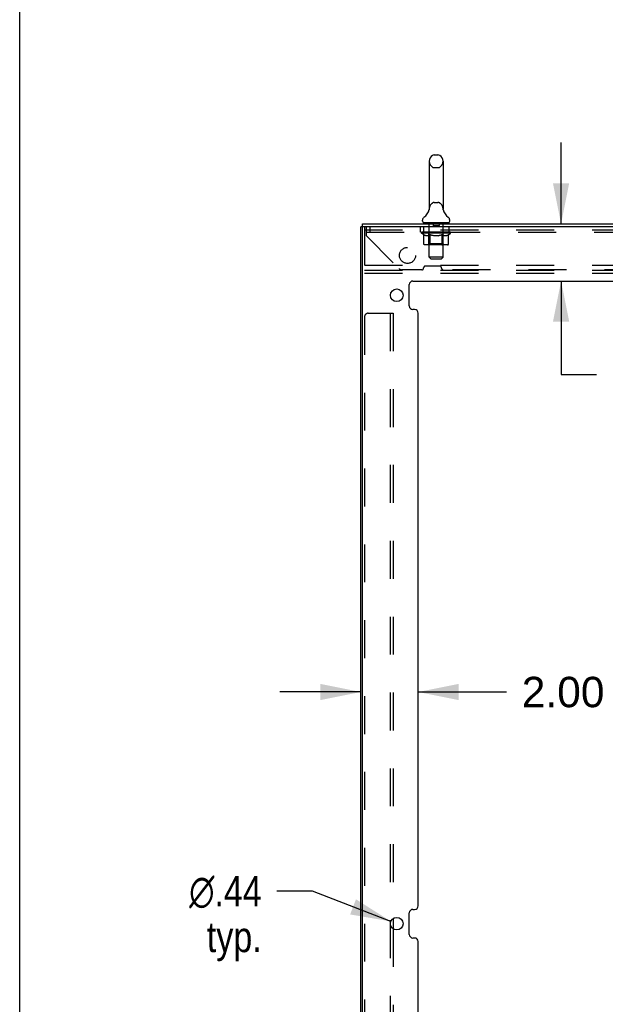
# Model space of a CAD drawing. Header units: inches. Extents: x 0 to 241, y 0 to 156.
# Tile 40 of 70: x 0 to 20, y 87 to 122. Entities that reach past the tile are written whole.
import ezdxf

# ---------------------------------------------------------------- set-up
doc = ezdxf.new("R2010")
doc.units = ezdxf.units.IN
doc.header["$LTSCALE"] = 13.251942
doc.header["$MEASUREMENT"] = 0
doc.linetypes.add('HIDDEN', pattern=[0.2, 0.1, -0.1])
doc.layers.get('0').update_dxf_attribs({"linetype": 'CONTINUOUS'})
doc.layers.add('DEFAULT_2', color=8, linetype='HIDDEN')
doc.layers.add('DIMENSIONS', color=7, linetype='CONTINUOUS')
doc.styles.get("Standard").update_dxf_attribs({"font": 'arial.ttf'})
doc.styles.add('TEXTSTYLE_1', font='gdt', dxfattribs={"width": 0.8})
doc.dimstyles.new('DIMSTYLE_1', dxfattribs={"dimtxt": 1.06299, "dimasz": 1.41732, "dimexe": 0.09, "dimexo": 0.07, "dimgap": 0.0375, "dimtad": 0, "dimtih": 1, "dimtoh": 1, "dimzin": 4, "dimdsep": 46, "dimtxsty": 'Standard', "dimblk": '_FILLED', "dimblk1": '_FILLED', "dimblk2": '_FILLED', "dimcen": 0.09, "dimazin": 1, "dimtfac": 1, "dimtdec": 3, "dimtofl": 0, "dimtmove": 0, "dimatfit": 3, "dimldrblk": '_FILLED', "dimfxl": 0, "dimtolj": 1, "dimtzin": 4, "dimarcsym": 0})
doc.dimstyles.new('DIMSTYLE_2', dxfattribs={"dimtxt": 1.06299, "dimasz": 1.41732, "dimexe": 0.09, "dimexo": 0.07, "dimgap": 0.09, "dimtad": 0, "dimtih": 1, "dimtoh": 1, "dimzin": 4, "dimdsep": 46, "dimtxsty": 'Standard', "dimblk": '_FILLED', "dimblk1": '_FILLED', "dimblk2": '_FILLED', "dimcen": 0.09, "dimazin": 1, "dimtfac": 1, "dimtdec": 3, "dimtofl": 0, "dimtmove": 0, "dimatfit": 1, "dimldrblk": '_FILLED', "dimfxl": 0, "dimtolj": 1, "dimtzin": 4, "dimarcsym": 0})

# ---------------------------------------------------------------- blocks, each defined once
blk = doc.blocks.new('_FILLED')
at = {"color": 0, "linetype": 'ByBlock'}
blk.add_solid([(0, 0), (-1, 0.2), (-1, -0.2)], dxfattribs=at)
blk = doc.blocks.new('*D10')
at = {"layer": 'DIMENSIONS', "color": 2, "linetype": 'Continuous'}
for p, q in [((18.909, 114.373), (18.909, 117.208)), ((18.909, 112.373), (18.909, 109.104)), ((18.909, 109.104), (20.149, 109.104))]:
    blk.add_line(p, q, dxfattribs=at)
at = {"layer": 'DIMENSIONS', "color": 2, "linetype": 'Continuous', "xscale": 1.41732, "yscale": 1.41732, "zscale": 1.41732}
for p, rotation in [((18.909, 114.373), 270), ((18.909, 112.373), 90)]:
    blk.add_blockref('_FILLED', p, dxfattribs=dict(at, rotation=rotation))
at = {"layer": 'DIMENSIONS', "color": 2, "linetype": 'Continuous', "insert": (20.681, 109.635), "char_height": 1.063, "width": 2.88865, "attachment_point": 1, "line_spacing_factor": 0.9}
blk.add_mtext('2.00', dxfattribs=at)
blk = doc.blocks.new('*D13')
at = {"layer": 'DIMENSIONS', "color": 2, "linetype": 'Continuous'}
for p, q in [((10.225, 91.052), (8.985, 91.052)), ((12.966, 89.999), (10.225, 91.052))]:
    blk.add_line(p, q, dxfattribs=at)
at = {"layer": 'DIMENSIONS', "color": 2, "linetype": 'Continuous', "xscale": 1.41732, "yscale": 1.41732, "zscale": 1.41732, "rotation": 338.9778630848}
blk.add_blockref('_FILLED', (12.966, 89.999), dxfattribs=at)
at = {"layer": 'DIMENSIONS', "color": 2, "linetype": 'Continuous', "insert": (8.453, 91.584), "char_height": 1.06299, "width": 3.48007, "attachment_point": 3, "line_spacing_factor": 0.9, "style": 'TEXTSTYLE_1'}
blk.add_mtext('{\\fgdt;n}\\fArial;.44\\Ptyp.', dxfattribs=at)
blk = doc.blocks.new('*D16')
at = {"layer": 'DIMENSIONS', "color": 2, "linetype": 'Continuous'}
for p, q in [((11.92, 98.015), (9.086, 98.015)), ((13.92, 98.015), (17.004, 98.015))]:
    blk.add_line(p, q, dxfattribs=at)
at = {"layer": 'DIMENSIONS', "color": 2, "linetype": 'Continuous', "xscale": 1.41732, "yscale": 1.41732, "zscale": 1.41732}
blk.add_blockref('_FILLED', (11.92, 98.015), dxfattribs=at)
at = {"layer": 'DIMENSIONS', "color": 2, "linetype": 'Continuous', "xscale": 1.41732, "yscale": 1.41732, "zscale": 1.41732, "rotation": 180}
blk.add_blockref('_FILLED', (13.92, 98.015), dxfattribs=at)
at = {"layer": 'DIMENSIONS', "color": 2, "linetype": 'Continuous', "insert": (17.535, 98.546), "char_height": 1.063, "width": 2.88865, "attachment_point": 1, "line_spacing_factor": 0.9}
blk.add_mtext('2.00', dxfattribs=at)

msp = doc.modelspace()

# ---------------------------------------------------------------- linework, layer by layer
at = {"color": 7, "linetype": 'Continuous'}
for p, q in [((0, 0), (0, 155.905)), ((14.481, 116.781), (14.609, 116.781)), ((14.304, 116.558), (14.304, 114.895)), ((14.787, 116.558), (14.787, 114.895)), ((14.298, 114.851), (14.298, 114.851)), ((14.303, 114.871), (14.302, 114.87)), ((14.302, 114.87), (14.302, 114.869)), ((14.302, 114.869), (14.302, 114.868)), ((14.302, 114.868), (14.302, 114.867)), ((14.302, 114.867), (14.302, 114.866)), ((14.302, 114.866), (14.302, 114.865)), ((14.302, 114.865), (14.302, 114.864)), ((14.303, 114.876), (14.303, 114.875)), ((14.303, 114.875), (14.303, 114.874)), ((14.303, 114.874), (14.303, 114.873)), ((14.303, 114.873), (14.303, 114.872)), ((14.303, 114.872), (14.303, 114.871)), ((14.304, 114.895), (14.304, 114.891)), ((14.787, 114.891), (14.787, 114.895)), ((14.787, 114.89), (14.787, 114.891)), ((14.789, 114.866), (14.788, 114.867)), ((14.789, 114.864), (14.789, 114.866)), ((14.792, 114.851), (14.792, 114.852)), ((14.792, 114.851), (14.792, 114.851)), ((11.987, 114.269), (11.92, 114.269)), ((11.972, 114.269), (11.972, 114.373)), ((14.07, 114.463), (14.07, 114.501)), ((14.108, 114.403), (14.108, 114.373)), ((14.983, 114.403), (14.108, 114.403)), ((14.983, 114.403), (14.983, 114.373)), ((15.02, 114.463), (15.02, 114.501))]:
    msp.add_line(p, q, dxfattribs=at)
at = {"color": 3, "linetype": 'Continuous'}
for p, q in [((11.92, 43.611), (11.92, 114.269)), ((11.972, 114.373), (29.868, 114.373)), ((11.972, 43.626), (11.972, 114.254)), ((29.92, 114.269), (11.987, 114.269)), ((13.608, 111.502), (13.608, 112.248)), ((13.733, 112.373), (28.107, 112.373)), ((13.795, 111.377), (13.733, 111.377)), ((13.92, 90.545), (13.92, 111.252)), ((13.608, 89.545), (13.608, 90.295)), ((13.733, 90.42), (13.795, 90.42)), ((13.045, 90.1), (13.045, 89.741)), ((13.795, 89.42), (13.733, 89.42)), ((13.92, 68.589), (13.92, 89.295))]:
    msp.add_line(p, q, dxfattribs=at)
at = {"color": 7, "linetype": 'Continuous'}
for points in [[(14.304, 114.891), (14.304, 114.89), (14.304, 114.889), (14.304, 114.888), (14.304, 114.888), (14.304, 114.887), (14.304, 114.887), (14.304, 114.886), (14.304, 114.885), (14.304, 114.885), (14.304, 114.884), (14.304, 114.883), (14.304, 114.883), (14.304, 114.882), (14.304, 114.882), (14.304, 114.881), (14.304, 114.88), (14.304, 114.88), (14.303, 114.879), (14.303, 114.879), (14.303, 114.878), (14.303, 114.878), (14.303, 114.877), (14.303, 114.876), (14.303, 114.876)], [(14.788, 114.867), (14.788, 114.868), (14.788, 114.868), (14.788, 114.869), (14.788, 114.87), (14.788, 114.87), (14.788, 114.871), (14.788, 114.871), (14.788, 114.872), (14.788, 114.872), (14.788, 114.873), (14.788, 114.874), (14.787, 114.874), (14.787, 114.875), (14.787, 114.875), (14.787, 114.876), (14.787, 114.877), (14.787, 114.877), (14.787, 114.878), (14.787, 114.878), (14.787, 114.879), (14.787, 114.88), (14.787, 114.88), (14.787, 114.881), (14.787, 114.882), (14.787, 114.882), (14.787, 114.883), (14.787, 114.884), (14.787, 114.885), (14.787, 114.885), (14.787, 114.886), (14.787, 114.887), (14.787, 114.887), (14.787, 114.888), (14.787, 114.889), (14.787, 114.89)]]:
    msp.add_lwpolyline(points, dxfattribs=at)
at = {"color": 3, "linetype": 'Continuous'}
for centre in [(13.17, 111.877), (13.17, 89.92)]:
    msp.add_circle(centre, 0.219, dxfattribs=at)
at = {"color": 7, "linetype": 'Continuous'}
for centre, radius, start, end in [((14.545, 116.558), 0.241, 123.1848, 180), ((14.481, 116.656), 0.125, 90, 123.1848), ((14.609, 116.656), 0.125, 56.8152, 90), ((14.545, 116.558), 0.241, 0, 56.8152), ((14.195, 114.501), 0.125, 126.7414, 180), ((13.821, 115.002), 0.5, 306.7414, 344.6791), ((15.269, 115.002), 0.5, 195.3209, 233.2586), ((14.895, 114.501), 0.125, 0, 53.2586), ((14.13, 114.463), 0.06, 180, 270), ((14.96, 114.463), 0.06, 270, 360)]:
    msp.add_arc(centre, radius, start, end, dxfattribs=at)
at = {"color": 3, "linetype": 'Continuous'}
for centre, radius, start, end in [((11.987, 114.254), 0.015, 90, 180), ((13.733, 112.248), 0.125, 90, 180), ((13.733, 111.502), 0.125, 180, 270), ((13.795, 111.252), 0.125, 0, 90), ((13.795, 90.545), 0.125, 270, 360), ((13.733, 90.295), 0.125, 90, 180), ((13.733, 89.545), 0.125, 180, 270), ((13.795, 89.295), 0.125, 0, 90)]:
    msp.add_arc(centre, radius, start, end, dxfattribs=at)
at = {"layer": 'DEFAULT_2', "color": 8, "linetype": 'HIDDEN'}
for p, q in [((14.481, 116.336), (14.609, 116.336)), ((14.481, 115.118), (14.609, 115.118)), ((14.298, 114.85), (14.298, 114.851)), ((14.298, 114.85), (14.298, 114.85)), ((14.302, 114.87), (14.302, 114.87)), ((14.302, 114.869), (14.302, 114.869)), ((14.302, 114.868), (14.302, 114.868)), ((14.302, 114.867), (14.302, 114.867)), ((14.302, 114.866), (14.302, 114.866)), ((14.303, 114.876), (14.303, 114.876)), ((14.303, 114.875), (14.303, 114.875)), ((14.303, 114.874), (14.303, 114.874)), ((14.303, 114.873), (14.303, 114.873)), ((14.303, 114.872), (14.303, 114.872)), ((14.303, 114.871), (14.303, 114.871)), ((14.304, 114.89), (14.304, 114.889)), ((14.304, 114.884), (14.304, 114.884)), ((14.304, 114.883), (14.304, 114.883)), ((14.304, 114.883), (14.304, 114.883)), ((14.304, 114.882), (14.304, 114.882)), ((14.304, 114.882), (14.304, 114.882)), ((14.304, 114.881), (14.304, 114.881)), ((14.304, 114.88), (14.304, 114.88)), ((14.787, 114.891), (14.787, 114.891)), ((14.787, 114.887), (14.787, 114.887)), ((14.787, 114.884), (14.787, 114.885)), ((14.787, 114.884), (14.787, 114.884)), ((14.787, 114.882), (14.787, 114.882)), ((14.787, 114.875), (14.787, 114.875)), ((14.788, 114.868), (14.788, 114.868)), ((14.789, 114.867), (14.788, 114.867)), ((12.045, 114.269), (12.045, 112.644)), ((12.108, 113.951), (12.108, 114.269)), ((12.233, 114.269), (12.233, 114.081)), ((13.983, 114.269), (13.983, 114.081)), ((14.108, 114.269), (14.108, 114.081)), ((14.295, 114.403), (14.295, 114.373)), ((14.296, 113.213), (14.296, 114.373)), ((14.44, 114.393), (14.44, 114.313)), ((14.64, 114.303), (14.45, 114.303)), ((14.65, 114.393), (14.65, 114.313)), ((14.794, 113.213), (14.794, 114.373)), ((14.795, 114.403), (14.795, 114.373)), ((14.983, 114.269), (14.983, 114.081)), ((12.045, 114.165), (27.045, 114.165)), ((12.108, 114.081), (29.733, 114.081)), ((12.108, 113.951), (13.253, 112.806)), ((14.039, 114.046), (14.039, 114.083)), ((14.118, 113.99), (14.039, 114.046)), ((15.051, 114.046), (14.039, 114.046)), ((14.047, 114.078), (14.047, 114.083)), ((14.054, 114.075), (14.054, 114.078)), ((14.054, 114.075), (15.037, 114.075)), ((14.061, 114.075), (14.061, 114.078)), ((14.061, 114.075), (14.061, 114.078)), ((14.07, 114.078), (14.07, 114.083)), ((14.083, 114.075), (14.083, 114.078)), ((14.084, 114.075), (14.084, 114.078)), ((14.107, 114.078), (14.107, 114.083)), ((14.118, 114.075), (14.118, 114.078)), ((14.118, 113.666), (14.118, 113.99)), ((14.118, 113.99), (14.13, 113.982)), ((14.121, 114.075), (14.121, 114.078)), ((14.284, 114.077), (14.123, 114.077)), ((14.141, 113.976), (14.13, 113.983)), ((14.152, 113.97), (14.14, 113.976)), ((14.162, 113.965), (14.151, 113.97)), ((14.157, 114.078), (14.157, 114.083)), ((14.159, 114.075), (14.159, 114.077)), ((14.159, 114.075), (14.159, 114.077)), ((14.162, 114.075), (14.162, 114.077)), ((14.173, 113.96), (14.162, 113.965)), ((14.167, 114.075), (14.167, 114.078)), ((14.167, 114.075), (14.167, 114.077)), ((14.17, 114.075), (14.17, 114.078)), ((14.173, 114.075), (14.173, 114.078)), ((14.184, 113.956), (14.173, 113.96)), ((14.176, 114.075), (14.176, 114.077)), ((14.267, 113.956), (14.184, 113.956)), ((14.188, 114.075), (14.188, 114.077)), ((14.202, 114.075), (14.202, 114.08)), ((14.202, 114.075), (14.202, 114.077)), ((14.219, 114.075), (14.219, 114.077)), ((14.22, 114.078), (14.22, 114.083)), ((14.228, 114.075), (14.228, 114.078)), ((14.231, 114.075), (14.231, 114.078)), ((14.238, 114.075), (14.238, 114.077)), ((14.247, 114.075), (14.247, 114.081)), ((14.26, 114.075), (14.26, 114.077)), ((14.262, 114.075), (14.262, 114.077)), ((14.267, 113.956), (14.277, 113.96)), ((14.288, 113.965), (14.277, 113.96)), ((14.284, 114.075), (14.284, 114.077)), ((14.337, 114.077), (14.288, 114.077)), ((14.299, 113.97), (14.288, 113.965)), ((14.292, 114.078), (14.292, 114.083)), ((14.295, 113.668), (14.295, 114.043)), ((14.298, 114.075), (14.298, 114.078)), ((14.31, 113.976), (14.299, 113.97)), ((14.301, 114.075), (14.301, 114.078)), ((14.306, 114.075), (14.306, 114.082)), ((14.309, 114.075), (14.309, 114.077)), ((14.321, 113.983), (14.31, 113.976)), ((14.318, 114.075), (14.318, 114.077)), ((14.332, 113.99), (14.321, 113.983)), ((14.332, 113.666), (14.332, 113.99)), ((14.332, 113.99), (14.355, 113.983)), ((14.337, 114.075), (14.337, 114.077)), ((14.397, 114.077), (14.35, 114.077)), ((14.378, 113.976), (14.355, 113.983)), ((14.366, 114.075), (14.366, 114.077)), ((14.372, 114.078), (14.372, 114.083)), ((14.375, 114.075), (14.375, 114.078)), ((14.377, 114.075), (14.377, 114.082)), ((14.4, 113.97), (14.378, 113.976)), ((14.379, 114.075), (14.379, 114.078)), ((14.385, 114.075), (14.385, 114.078)), ((14.397, 114.075), (14.397, 114.077)), ((14.422, 113.964), (14.4, 113.97)), ((14.462, 114.077), (14.418, 114.077)), ((14.444, 113.96), (14.422, 113.965)), ((14.429, 114.075), (14.429, 114.077)), ((14.466, 113.956), (14.444, 113.96)), ((14.454, 114.077), (14.545, 114.083)), ((14.457, 114.078), (14.457, 114.083)), ((14.458, 114.083), (14.457, 114.083)), ((14.458, 114.078), (14.458, 114.083)), ((14.458, 114.075), (14.458, 114.078)), ((14.461, 114.075), (14.461, 114.078)), ((14.462, 114.075), (14.462, 114.078)), ((14.462, 114.075), (14.462, 114.077)), ((14.624, 113.956), (14.466, 113.956)), ((14.529, 114.077), (14.49, 114.077)), ((14.494, 114.075), (14.494, 114.077)), ((14.529, 114.075), (14.529, 114.077)), ((14.543, 114.078), (14.543, 114.078)), ((14.543, 114.075), (14.543, 114.078)), ((14.543, 114.075), (14.543, 114.078)), ((14.545, 114.078), (14.545, 114.083)), ((14.545, 114.083), (14.637, 114.077)), ((14.547, 114.075), (14.547, 114.078)), ((14.547, 114.075), (14.547, 114.078)), ((14.547, 114.078), (14.547, 114.078)), ((14.562, 114.075), (14.562, 114.077)), ((14.562, 114.077), (14.6, 114.077)), ((14.596, 114.075), (14.596, 114.077)), ((14.624, 113.956), (14.647, 113.96)), ((14.628, 114.075), (14.628, 114.078)), ((14.629, 114.075), (14.629, 114.077)), ((14.629, 114.077), (14.672, 114.077)), ((14.63, 114.075), (14.63, 114.078)), ((14.633, 114.078), (14.633, 114.083)), ((14.633, 114.078), (14.633, 114.083)), ((14.633, 114.083), (14.633, 114.083)), ((14.633, 114.075), (14.633, 114.078)), ((14.669, 113.965), (14.647, 113.96)), ((14.662, 114.075), (14.662, 114.077)), ((14.692, 113.97), (14.669, 113.965)), ((14.714, 113.976), (14.691, 113.97)), ((14.693, 114.075), (14.693, 114.077)), ((14.693, 114.077), (14.74, 114.077)), ((14.705, 114.075), (14.705, 114.078)), ((14.711, 114.075), (14.711, 114.078)), ((14.713, 114.075), (14.713, 114.082)), ((14.737, 113.983), (14.714, 113.976)), ((14.715, 114.075), (14.715, 114.078)), ((14.718, 114.078), (14.718, 114.083)), ((14.724, 114.075), (14.724, 114.077)), ((14.76, 113.991), (14.737, 113.983)), ((14.753, 114.075), (14.753, 114.077)), ((14.753, 114.077), (14.803, 114.077)), ((14.76, 113.666), (14.76, 113.991)), ((14.76, 113.991), (14.772, 113.983)), ((14.772, 114.075), (14.772, 114.077)), ((14.784, 113.976), (14.772, 113.983)), ((14.781, 114.075), (14.781, 114.077)), ((14.784, 114.075), (14.784, 114.082)), ((14.795, 113.97), (14.784, 113.976)), ((14.789, 114.075), (14.789, 114.078)), ((14.793, 114.075), (14.793, 114.078)), ((14.795, 113.668), (14.795, 114.043)), ((14.807, 113.964), (14.795, 113.97)), ((14.798, 114.078), (14.798, 114.083)), ((14.807, 114.075), (14.807, 114.077)), ((14.807, 114.077), (15.051, 114.077)), ((14.818, 113.96), (14.807, 113.965)), ((14.829, 113.956), (14.818, 113.96)), ((14.828, 114.075), (14.828, 114.077)), ((14.904, 113.956), (14.829, 113.956)), ((14.831, 114.075), (14.831, 114.077)), ((14.843, 114.075), (14.843, 114.081)), ((14.852, 114.075), (14.852, 114.077)), ((14.86, 114.075), (14.86, 114.078)), ((14.863, 114.075), (14.863, 114.078)), ((14.871, 114.078), (14.871, 114.083)), ((14.872, 114.075), (14.872, 114.077)), ((14.888, 114.075), (14.888, 114.08)), ((14.888, 114.075), (14.888, 114.077)), ((14.903, 114.075), (14.903, 114.077)), ((14.904, 113.956), (14.916, 113.96)), ((14.914, 114.075), (14.914, 114.077)), ((14.927, 113.965), (14.916, 113.96)), ((14.918, 114.075), (14.918, 114.078)), ((14.92, 114.075), (14.92, 114.078)), ((14.923, 114.075), (14.923, 114.078)), ((14.923, 114.075), (14.923, 114.077)), ((14.939, 113.97), (14.927, 113.965)), ((14.929, 114.075), (14.929, 114.077)), ((14.931, 114.075), (14.931, 114.077)), ((14.932, 114.075), (14.932, 114.077)), ((14.933, 114.078), (14.933, 114.083)), ((14.95, 113.976), (14.939, 113.97)), ((14.962, 113.983), (14.95, 113.976)), ((14.954, 114.08), (15.051, 114.081)), ((14.954, 114.077), (14.954, 114.08)), ((14.974, 113.991), (14.962, 113.983)), ((14.97, 114.075), (14.97, 114.078)), ((14.972, 114.075), (14.972, 114.078)), ((14.974, 113.991), (15.051, 114.046)), ((14.974, 113.666), (14.974, 113.991)), ((14.984, 114.078), (14.984, 114.083)), ((15.006, 114.075), (15.006, 114.078)), ((15.008, 114.075), (15.008, 114.078)), ((15.021, 114.078), (15.021, 114.083)), ((15.029, 114.075), (15.029, 114.078)), ((15.03, 114.075), (15.03, 114.078)), ((15.037, 114.075), (15.037, 114.078)), ((15.044, 114.078), (15.044, 114.083)), ((15.051, 114.077), (15.051, 114.081)), ((15.051, 114.046), (15.051, 114.078)), ((14.94, 113.637), (14.153, 113.637)), ((14.295, 113.668), (14.263, 113.637)), ((14.795, 113.668), (14.295, 113.668)), ((14.341, 113.64), (14.34, 113.642)), ((14.345, 113.638), (14.343, 113.639)), ((14.347, 113.637), (14.345, 113.638)), ((14.349, 113.637), (14.347, 113.637)), ((14.795, 113.668), (14.827, 113.637)), ((14.356, 113.153), (14.296, 113.213)), ((14.794, 113.213), (14.296, 113.213)), ((14.734, 113.153), (14.794, 113.213)), ((12.045, 112.925), (27.045, 112.925)), ((14.674, 112.893), (14.167, 112.893)), ((14.356, 113.153), (14.734, 113.153)), ((12.045, 112.748), (27.045, 112.748)), ((12.045, 112.644), (27.045, 112.644)), ((14.049, 112.768), (13.345, 112.768)), ((14.108, 112.827), (14.108, 112.834)), ((14.733, 112.827), (14.733, 112.834)), ((27.049, 112.768), (14.792, 112.768)), ((12.045, 111.123), (12.045, 46.757)), ((12.17, 111.248), (13.045, 111.248)), ((12.941, 111.248), (12.941, 46.632)), ((13.045, 111.248), (13.045, 90.1)), ((13.045, 89.741), (13.045, 68.143))]:
    msp.add_line(p, q, dxfattribs=at)
for points in [[(14.153, 113.637), (14.149, 113.637), (14.144, 113.638), (14.14, 113.639), (14.137, 113.64), (14.133, 113.642), (14.129, 113.645), (14.126, 113.647), (14.124, 113.651), (14.121, 113.654), (14.12, 113.658), (14.119, 113.662), (14.118, 113.666)], [(14.333, 113.658), (14.332, 113.662), (14.332, 113.666)], [(14.334, 113.654), (14.333, 113.658), (14.333, 113.662), (14.332, 113.666)], [(14.343, 113.639), (14.341, 113.64), (14.34, 113.642), (14.338, 113.645), (14.336, 113.647), (14.335, 113.651), (14.334, 113.654)], [(14.338, 113.645), (14.336, 113.647), (14.335, 113.651)], [(14.743, 113.637), (14.745, 113.637), (14.747, 113.638), (14.749, 113.639), (14.751, 113.64), (14.753, 113.642), (14.755, 113.645), (14.756, 113.647), (14.758, 113.651), (14.759, 113.654), (14.759, 113.658), (14.76, 113.662), (14.76, 113.666)], [(14.94, 113.637), (14.944, 113.637), (14.948, 113.638), (14.952, 113.639), (14.956, 113.64), (14.96, 113.642), (14.963, 113.645), (14.966, 113.647), (14.969, 113.651), (14.971, 113.654), (14.973, 113.658), (14.974, 113.662), (14.974, 113.666)]]:
    msp.add_lwpolyline(points, dxfattribs=at)
msp.add_circle((13.545, 113.269), 0.281, dxfattribs=at)
for centre, radius, start, end in [((14.545, 116.558), 0.241, 180, 236.8152), ((14.481, 116.461), 0.125, 236.8152, 270), ((14.609, 116.461), 0.125, 270, 303.1848), ((14.545, 116.558), 0.241, 303.1848, 360), ((14.545, 114.895), 0.241, 123.1848, 180), ((14.481, 114.993), 0.125, 90, 123.1848), ((14.609, 114.993), 0.125, 56.8152, 90), ((14.545, 114.895), 0.241, 0, 56.8152), ((14.266, 114.373), 0.03, 0, 90), ((14.43, 114.393), 0.01, 0, 90), ((14.45, 114.313), 0.01, 180, 270), ((14.64, 114.313), 0.01, 270, 360), ((14.66, 114.393), 0.01, 90, 180), ((14.824, 114.373), 0.03, 90, 180), ((14.263, 114.043), 0.0318, 0, 90), ((14.827, 114.043), 0.0318, 90, 180), ((14.167, 112.834), 0.0591, 90, 180), ((14.674, 112.834), 0.0591, 0, 90), ((13.345, 112.898), 0.13, 225, 270), ((14.049, 112.827), 0.0591, 270, 360), ((14.792, 112.827), 0.0591, 180, 270), ((12.17, 111.123), 0.125, 90, 180)]:
    msp.add_arc(centre, radius, start, end, dxfattribs=at)
for centre, major_axis, ratio, start_param, end_param in [((14.023, 114.073), (0.158, 0), 0.060556, 0.430652, 1.470503), ((14.545, 114.083), (0.506, 0.005), 0.05963, 2.96643, 3.140963), ((14.545, 114.083), (0.506, 0), 0.060556, -3.141593, -2.96706), ((14.023, 114.068), (0.158, 0.002), 0.05963, 1.376596, 1.469874), ((14.004, 114.073), (0.158, 0.002), 0.05963, 0.25549, 1.295341), ((14.058, 114.073), (0.158, -0.002), 0.05963, 0.605815, 1.645666), ((14.545, 114.083), (0.506, 0.011), 0.05688, 2.791345, 2.965878), ((14.545, 114.083), (0.506, -0.005), 0.05963, -2.96643, -2.791898), ((14.058, 114.068), (0.158, 0), 0.060556, 1.551758, 1.645036), ((14.004, 114.068), (0.158, 0.003), 0.05688, 1.20151, 1.294789), ((14.059, 114.07), (0.131, 0.001), 0.05963, 1.065228, 1.614276), ((14.044, 114.07), (0.131, 0.003), 0.05688, 0.890143, 1.43919), ((14.09, 114.07), (0.131, 0), 0.060556, 1.240391, 1.789438), ((14.001, 114.073), (0.158, 0.003), 0.05688, 0.080405, 1.120256), ((14.109, 114.073), (0.158, -0.003), 0.05688, 0.7809, 1.820751), ((14.545, 114.083), (0.506, 0.015), 0.052395, 2.616403, 2.790936), ((14.545, 114.083), (0.506, -0.011), 0.05688, -2.791345, -2.616812), ((14.109, 114.068), (0.158, -0.002), 0.05963, 1.72692, 1.820198), ((14.001, 114.068), (0.158, 0.005), 0.052395, 1.026568, 1.119847), ((14.043, 114.07), (0.131, 0.004), 0.052395, 0.715201, 1.264248), ((14.134, 114.07), (0.131, -0.001), 0.05963, 1.415553, 1.9646), ((14.172, 114.073), (0.158, -0.005), 0.052395, 0.955842, 1.995693), ((14.545, 114.083), (0.506, 0.02), 0.046319, 2.441654, 2.616187), ((14.014, 114.073), (0.158, 0.005), 0.052395, -0.094537, 0.945314), ((14.545, 114.083), (0.506, -0.015), 0.052395, -2.616403, -2.44187), ((14.172, 114.068), (0.158, -0.003), 0.05688, 1.902006, 1.995284), ((14.014, 114.068), (0.158, 0.006), 0.046319, 0.851819, 0.945098), ((14.058, 114.07), (0.131, 0.005), 0.046319, 0.540452, 1.089499), ((14.191, 114.07), (0.131, -0.003), 0.05688, 1.590638, 2.139686), ((14.247, 114.073), (0.158, -0.006), 0.046319, 1.130591, 2.170442), ((14.545, 114.083), (0.506, 0.024), 0.038841, 2.267123, 2.441656), ((14.545, 114.083), (0.506, -0.02), 0.046319, -2.441654, -2.267121), ((14.044, 114.073), (0.158, 0.006), 0.046319, -0.269286, 0.770565), ((14.247, 114.068), (0.158, -0.005), 0.052395, 2.076947, 2.170226), ((14.044, 114.068), (0.158, 0.007), 0.038841, 0.677289, 0.770567), ((14.087, 114.07), (0.131, 0.006), 0.038841, 0.365921, 0.914969), ((14.259, 114.07), (0.131, -0.004), 0.052395, 1.76558, 2.314627), ((14.33, 114.073), (0.158, -0.007), 0.038841, 1.305122, 2.344973), ((14.545, 114.083), (0.506, 0.027), 0.030195, 2.09281, 2.267343), ((14.545, 114.083), (0.506, -0.024), 0.038841, -2.267123, -2.092591), ((14.089, 114.073), (0.158, 0.007), 0.038841, -0.443817, 0.596034), ((14.33, 114.068), (0.158, -0.006), 0.046319, 2.251696, 2.344975), ((14.089, 114.068), (0.158, 0.008), 0.030195, 0.502975, 0.596254), ((14.131, 114.07), (0.131, 0.007), 0.030195, 0.191608, 0.740655), ((14.335, 114.07), (0.131, -0.005), 0.046319, 1.940329, 2.489376), ((14.148, 114.073), (0.158, 0.008), 0.030195, -0.61813, 0.421721), ((14.421, 114.073), (0.158, -0.008), 0.030195, 1.479435, 2.519286), ((14.545, 114.083), (0.506, 0.029), 0.020645, 1.918687, 2.09322), ((14.545, 114.083), (0.506, -0.027), 0.030195, -2.09281, -1.918277), ((14.421, 114.068), (0.158, -0.007), 0.038841, 2.426227, 2.519505), ((14.148, 114.068), (0.158, 0.009), 0.020645, 0.328852, 0.422131), ((14.187, 114.07), (0.131, 0.007), 0.020645, 0.017485, 0.566532), ((14.418, 114.07), (0.131, -0.006), 0.038841, 2.11486, 2.663907), ((14.219, 114.073), (0.158, 0.009), 0.020645, -0.792253, 0.247598), ((14.515, 114.073), (0.158, -0.009), 0.020645, 1.653558, 2.693409), ((14.545, 114.083), (0.506, 0.03), 0.010478, 1.744704, 1.919237), ((14.545, 114.083), (0.506, -0.029), 0.020645, -1.918687, -1.744154), ((14.515, 114.068), (0.158, -0.008), 0.030195, 2.60054, 2.693819), ((14.219, 114.068), (0.158, 0.009), 0.010478, 0.154869, 0.248148), ((14.254, 114.07), (0.131, 0.008), 0.010478, 6.126688, 6.675735), ((14.504, 114.07), (0.131, -0.007), 0.030195, 2.289173, 2.83822), ((14.299, 114.073), (0.158, 0.009), 0.010478, -0.966236, -0.000846), ((14.61, 114.073), (0.158, -0.009), 0.010478, 1.827541, 2.867392), ((14.545, 114.083), (0.506, -0.03), 0.010478, -1.744704, -1.570171), ((14.61, 114.068), (0.158, -0.009), 0.020645, 2.774664, 2.867942), ((14.592, 114.07), (0.131, -0.007), 0.020645, 2.463296, 3.012344), ((14.481, 114.073), (0.158, 0.009), 0.010478, 0.274201, 1.314052), ((14.412, 114.07), (0.131, 0.008), 0.010478, -0.000483, 0.504314), ((14.388, 114.068), (0.158, 0.009), 0.010478, 0.099668, 0.192946), ((14.545, 114.083), (0.506, 0.03), 0.010478, -1.571421, -1.396888), ((14.703, 114.068), (0.158, -0.009), 0.010478, 2.948646, 3.041925), ((14.679, 114.07), (0.131, -0.008), 0.010478, 2.637279, 3.142076), ((14.576, 114.073), (0.158, 0.009), 0.020645, 0.448184, 1.488034), ((14.498, 114.07), (0.131, 0.007), 0.020645, 0.129249, 0.678296), ((14.481, 114.068), (0.158, 0.009), 0.020645, 0.273651, 0.366929), ((14.791, 114.073), (0.158, -0.009), 0.010478, -3.140747, -2.175357), ((14.545, 114.083), (0.506, 0.029), 0.020645, -1.397439, -1.222906), ((14.545, 114.083), (0.506, -0.03), 0.010478, 1.222355, 1.396888), ((14.67, 114.073), (0.158, 0.008), 0.030195, 0.622307, 1.662158), ((14.586, 114.07), (0.131, 0.007), 0.030195, 0.303372, 0.852419), ((14.837, 114.07), (0.131, -0.008), 0.010478, 2.749043, 3.29809), ((14.872, 114.073), (0.158, -0.009), 0.020645, 2.893995, 3.933846), ((14.576, 114.068), (0.158, 0.008), 0.030195, 0.447774, 0.541052), ((14.872, 114.068), (0.158, -0.009), 0.010478, 2.893445, 2.986723), ((14.545, 114.083), (0.506, 0.027), 0.030195, -1.223315, -1.048783), ((14.76, 114.073), (0.158, 0.007), 0.038841, 0.79662, 1.836471), ((14.545, 114.083), (0.506, -0.029), 0.020645, 1.048373, 1.222906), ((14.673, 114.07), (0.131, 0.006), 0.038841, 0.477686, 1.026733), ((14.904, 114.07), (0.131, -0.007), 0.020645, 2.57506, 3.124108), ((14.943, 114.073), (0.158, -0.008), 0.030195, 2.719872, 3.759723), ((14.844, 114.073), (0.158, 0.006), 0.046319, 0.971151, 2.011002), ((14.67, 114.068), (0.158, 0.007), 0.038841, 0.622087, 0.715366), ((14.943, 114.068), (0.158, -0.009), 0.020645, 2.719462, 2.812741), ((14.545, 114.083), (0.506, 0.024), 0.038841, -1.049002, -0.874469), ((14.545, 114.083), (0.506, -0.027), 0.030195, 0.87425, 1.048783), ((14.755, 114.07), (0.131, 0.005), 0.046319, 0.652216, 1.201263), ((14.919, 114.073), (0.158, 0.005), 0.052395, 1.1459, 2.185751), ((14.96, 114.07), (0.131, -0.007), 0.030195, 2.400937, 2.949985), ((15.002, 114.073), (0.158, -0.007), 0.038841, 2.545558, 3.585409), ((14.832, 114.07), (0.131, 0.004), 0.052395, 0.826965, 1.376012), ((14.76, 114.068), (0.158, 0.006), 0.046319, 0.796618, 0.889896), ((15.002, 114.068), (0.158, -0.008), 0.030195, 2.545339, 2.638617), ((14.982, 114.073), (0.158, 0.003), 0.05688, 1.320842, 2.360692), ((14.545, 114.083), (0.506, 0.02), 0.046319, -0.874471, -0.699939), ((14.545, 114.083), (0.506, -0.024), 0.038841, 0.699936, 0.874469), ((15.046, 114.073), (0.158, -0.006), 0.046319, 2.371028, 3.410879), ((15.003, 114.07), (0.131, -0.006), 0.038841, 2.226624, 2.775671), ((15.032, 114.073), (0.158, 0.002), 0.05963, 1.495927, 2.535778), ((14.899, 114.07), (0.131, 0.003), 0.05688, 1.001907, 1.550954), ((15.076, 114.073), (0.158, -0.005), 0.052395, 2.196279, 3.23613), ((15.033, 114.07), (0.131, -0.005), 0.046319, 2.052093, 2.601141), ((14.844, 114.068), (0.158, 0.005), 0.052395, 0.971367, 1.064645), ((15.067, 114.073), (0.158, 0), 0.060556, 2.364024, 2.71094), ((15.046, 114.068), (0.158, -0.007), 0.038841, 2.371026, 2.464304), ((15.09, 114.073), (0.158, -0.003), 0.05688, 2.021337, 3.061188), ((14.545, 114.083), (0.506, 0.015), 0.052395, -0.699723, -0.52519), ((14.545, 114.083), (0.506, -0.02), 0.046319, 0.525406, 0.699939), ((15.087, 114.073), (0.158, -0.002), 0.05963, 1.846251, 2.886102), ((14.956, 114.07), (0.131, 0.001), 0.05963, 1.176993, 1.72604), ((15.047, 114.07), (0.131, -0.004), 0.052395, 1.877344, 2.426392), ((15.001, 114.07), (0.131, 0), 0.060556, 1.352155, 1.901202), ((15.047, 114.07), (0.131, -0.003), 0.05688, 1.702402, 2.25145), ((15.031, 114.07), (0.131, -0.001), 0.05963, 1.527317, 2.076364), ((14.919, 114.068), (0.158, 0.003), 0.05688, 1.146309, 1.239587), ((15.076, 114.068), (0.158, -0.006), 0.046319, 2.196495, 2.289773), ((14.545, 114.083), (0.506, 0.011), 0.05688, -0.524781, -0.350248), ((14.545, 114.083), (0.506, -0.015), 0.052395, 0.350657, 0.52519), ((14.982, 114.068), (0.158, 0.002), 0.05963, 1.321394, 1.414673), ((15.067, 114.068), (0.158, -0.002), 0.05963, 1.764997, 1.971333), ((15.09, 114.068), (0.158, -0.005), 0.052395, 2.021746, 2.115024), ((14.545, 114.083), (0.506, 0.005), 0.05963, -0.349695, -0.175162), ((14.545, 114.083), (0.506, -0.011), 0.05688, 0.175715, 0.350248), ((15.032, 114.068), (0.158, 0), 0.060556, 1.496556, 1.589835), ((15.087, 114.068), (0.158, -0.003), 0.05688, 1.846804, 1.940083), ((14.545, 114.083), (0.506, -0.005), 0.05963, 6.27665, 6.458348), ((14.545, 114.083), (0.506, 0), 0.060556, -0.174533, -0.058352)]:
    msp.add_ellipse(centre, major_axis=major_axis, ratio=ratio, start_param=start_param, end_param=end_param, dxfattribs=at)

# ---------------------------------------------------------------- dimensions: what is measured, and where the dimension line sits
at = {"layer": 'DIMENSIONS', "color": 2, "linetype": 'Continuous'}
dim = msp.add_linear_dim(base=(18.909, 112.373), p1=(12.092, 114.373), p2=(13.92, 112.373), angle=270, text='<>\\P[]', dimstyle='DIMSTYLE_1', dxfattribs=at)
dim.commit()
dim.dimension.update_dxf_attribs({"geometry": '*D10', "text_midpoint": (22.112, 109.098), "dimtype": 160})
dim = msp.add_linear_dim(base=(13.92, 98.015), p1=(11.92, 114.254), p2=(13.92, 90.545), text='<>\\P[]', dimstyle='DIMSTYLE_1', dxfattribs=at)
dim.commit()
dim.dimension.update_dxf_attribs({"geometry": '*D16', "text_midpoint": (18.966, 98.009), "dimtype": 160})
dim = msp.add_diameter_dim_2p(p1=(12.966, 89.999), p2=(13.375, 89.842), text='%%c<>\\Ptyp.\\P[]', dimstyle='DIMSTYLE_2', override={"dimpost": '<>'}, dxfattribs=at)
dim.commit()
dim.dimension.update_dxf_attribs({"geometry": '*D13', "text_midpoint": (6.713, 90.255), "dimtype": 163})

doc.saveas('drawing.dxf')
